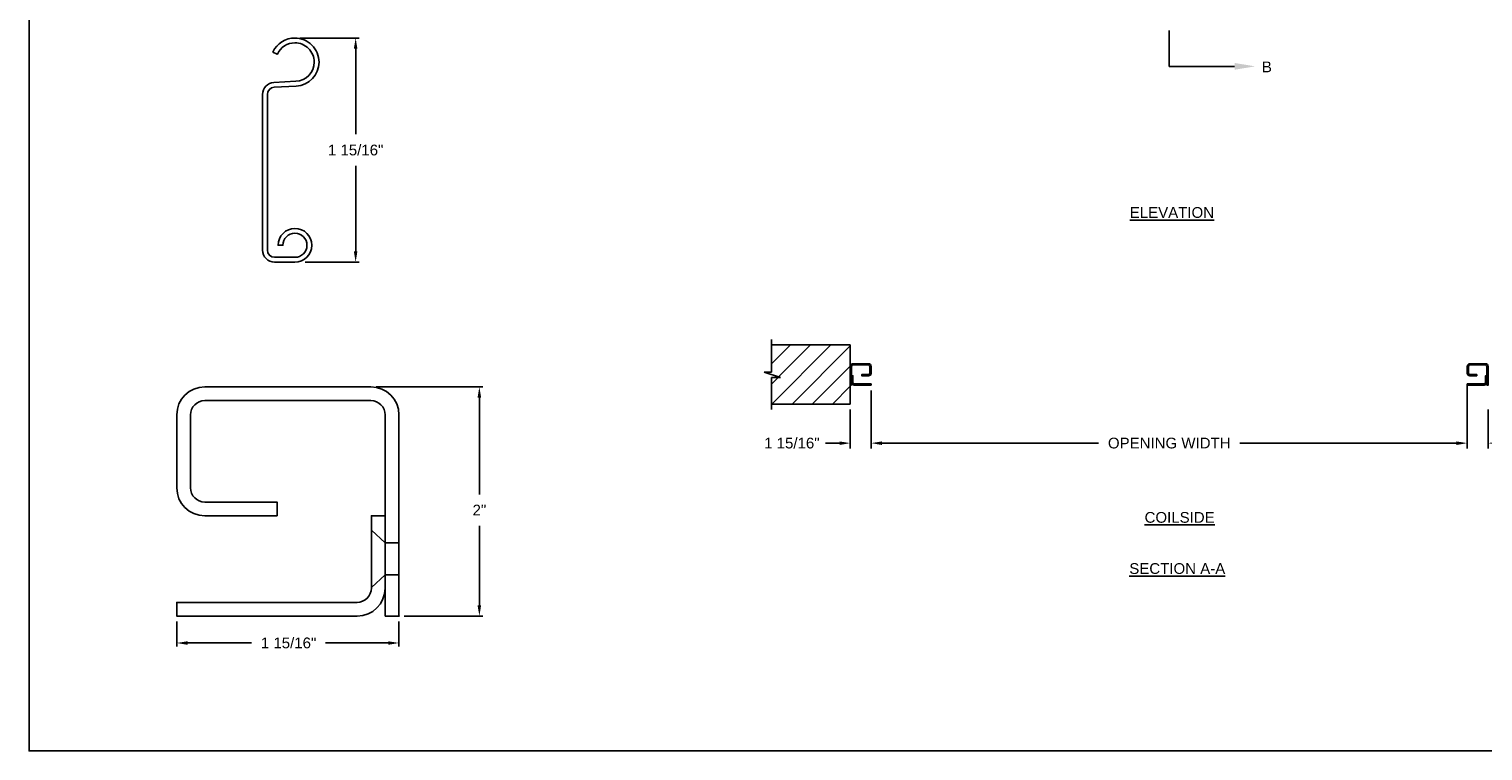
# Model space of a CAD drawing. Header units: inches. Extents: x 169.6 to 213.7, y 214.8 to 266.5.
# Tile 1 of 28: x 169.6 to 182.3, y 214.8 to 221.1. Entities that reach past the tile are written whole.
import ezdxf
from ezdxf import colors
from ezdxf.entities.mleader import LeaderData, LeaderLine
from ezdxf.math import Vec2, Vec3

# ---------------------------------------------------------------- set-up
doc = ezdxf.new("R2010")
doc.units = ezdxf.units.IN
doc.header["$LTSCALE"] = 0.25
doc.header["$MEASUREMENT"] = 0
doc.linetypes.add('CENTER', pattern=[2, 1.25, -0.25, 0.25, -0.25])
for name, color, linetype in [('ANNOTATIONS', 1, 'Continuous'), ('DETAILS', 4, 'Continuous'), ('RMX OPERATOR LH', 7, 'Continuous'), ('SECTION CUTS', 6, 'CENTER')]:
    doc.layers.add(name, color=color, linetype=linetype)
doc.styles.add('ARIAL', font='arial.ttf', dxfattribs={"height": 0.09375})
doc.styles.get("Standard").update_dxf_attribs({"font": 'romans.shx'})
doc.dimstyles.new('ARIAL', dxfattribs={"dimtxt": 0.09375, "dimasz": 0.09375, "dimexe": 0.03125, "dimexo": 0.046875, "dimgap": 0.09, "dimtad": 0, "dimtih": 1, "dimtoh": 1, "dimdec": 4, "dimzin": 0, "dimdsep": 46, "dimlunit": 4, "dimtxsty": 'ARIAL', "dimcen": 0.09, "dimadec": 0, "dimazin": 0, "dimtfac": 1, "dimtdec": 4, "dimtix": 1, "dimtofl": 0, "dimtmove": 0, "dimatfit": 3, "dimfxl": 0.18, "dimfrac": 2, "dimtolj": 1, "dimtzin": 0, "dimarcsym": 0})
doc.dimstyles.new('STANDARD$0', dxfattribs={"dimtxt": 0.09375, "dimasz": 0.09375, "dimexe": 0.03125, "dimexo": 0.046875, "dimgap": 0.09, "dimtad": 0, "dimtih": 1, "dimtoh": 1, "dimdec": 4, "dimzin": 0, "dimdsep": 46, "dimtxsty": 'ARIAL', "dimcen": 0.09, "dimadec": 0, "dimazin": 0, "dimtfac": 1, "dimtdec": 4, "dimtofl": 0, "dimtmove": 0, "dimatfit": 1, "dimfxl": 1, "dimtolj": 1, "dimtzin": 0, "dimarcsym": 0})

# ---------------------------------------------------------------- blocks, each defined once
blk = doc.blocks.new('*D39')
at = {"layer": 'ANNOTATIONS', "color": 0, "lineweight": -2, "transparency": 16777216}
for p, q in [((182.131, 217.948), (182.131, 217.411)), ((176.932, 217.736), (176.932, 217.411)), ((177.026, 217.443), (178.915, 217.443)), ((182.037, 217.443), (180.148, 217.443))]:
    blk.add_line(p, q, dxfattribs=at)
at = {"layer": 'ANNOTATIONS', "color": 0, "transparency": 16777216}
for points in [[(177.026, 217.458), (177.026, 217.427), (176.932, 217.443)], [(182.037, 217.458), (182.037, 217.427), (182.131, 217.443)]]:
    blk.add_solid(points, dxfattribs=at)
at = {"layer": 'defpoints', "color": 0, "transparency": 16777216}
for p in [(182.131, 217.995), (176.932, 217.783), (182.131, 217.443)]:
    blk.add_point(p, dxfattribs=at)
at = {"layer": 'ANNOTATIONS', "color": 0, "transparency": 16777216, "insert": (179.532, 217.443), "char_height": 0.09375, "attachment_point": 5, "style": 'ARIAL'}
blk.add_mtext('\\A1;OPENING WIDTH', dxfattribs=at)
blk = doc.blocks.new('*D37')
at = {"layer": 'ANNOTATIONS', "color": 0, "lineweight": -2, "transparency": 16777216}
for p, q in [((170.877, 215.887), (170.877, 215.668)), ((172.814, 215.887), (172.814, 215.668)), ((170.971, 215.7), (171.53, 215.7)), ((172.721, 215.7), (172.173, 215.7))]:
    blk.add_line(p, q, dxfattribs=at)
at = {"layer": 'ANNOTATIONS', "color": 0, "transparency": 16777216}
for points in [[(170.971, 215.715), (170.971, 215.684), (170.877, 215.7)], [(172.721, 215.715), (172.721, 215.684), (172.814, 215.7)]]:
    blk.add_solid(points, dxfattribs=at)
at = {"layer": 'defpoints', "color": 0, "transparency": 16777216}
for p in [(170.877, 215.934), (172.814, 215.934), (170.877, 215.7)]:
    blk.add_point(p, dxfattribs=at)
at = {"layer": 'ANNOTATIONS', "color": 0, "transparency": 16777216, "insert": (171.852, 215.7), "char_height": 0.09375, "attachment_point": 5, "style": 'ARIAL'}
blk.add_mtext('\\A1;1 15/16"', dxfattribs=at)
blk = doc.blocks.new('*D38')
at = {"layer": 'ANNOTATIONS', "color": 0, "lineweight": -2, "transparency": 16777216}
for p, q in [((172.616, 217.934), (173.547, 217.934)), ((173.516, 217.84), (173.516, 216.996)), ((173.516, 216.028), (173.516, 216.722)), ((172.861, 215.934), (173.547, 215.934))]:
    blk.add_line(p, q, dxfattribs=at)
at = {"layer": 'ANNOTATIONS', "color": 0, "transparency": 16777216}
for points in [[(173.5, 217.84), (173.531, 217.84), (173.516, 217.934)], [(173.5, 216.028), (173.531, 216.028), (173.516, 215.934)]]:
    blk.add_solid(points, dxfattribs=at)
at = {"layer": 'defpoints', "color": 0, "transparency": 16777216}
for p in [(172.569, 217.934), (173.516, 217.934), (172.814, 215.934)]:
    blk.add_point(p, dxfattribs=at)
at = {"layer": 'ANNOTATIONS', "color": 0, "transparency": 16777216, "insert": (173.516, 216.859), "char_height": 0.0938, "attachment_point": 5, "style": 'ARIAL'}
blk.add_mtext('\\A1;2"', dxfattribs=at)
blk = doc.blocks.new('*D32')
at = {"layer": 'ANNOTATIONS', "color": 0, "lineweight": -2, "transparency": 16777216}
for p, q in [((176.932, 217.901), (176.932, 217.396)), ((176.75, 217.737), (176.75, 217.396)), ((176.657, 217.443), (176.535, 217.443)), ((177.026, 217.443), (177.12, 217.443))]:
    blk.add_line(p, q, dxfattribs=at)
at = {"layer": 'ANNOTATIONS', "color": 0, "transparency": 16777216}
for points in [[(176.657, 217.458), (176.657, 217.427), (176.75, 217.443)], [(177.026, 217.458), (177.026, 217.427), (176.932, 217.443)]]:
    blk.add_solid(points, dxfattribs=at)
at = {"layer": 'defpoints', "color": 0, "transparency": 16777216}
for p in [(176.932, 217.948), (176.75, 217.784), (176.932, 217.443)]:
    blk.add_point(p, dxfattribs=at)
at = {"layer": 'ANNOTATIONS', "color": 0, "transparency": 16777216, "insert": (176.241, 217.443), "char_height": 0.09375, "attachment_point": 5, "style": 'ARIAL'}
blk.add_mtext('\\A1;1 15/16"', dxfattribs=at)
blk = doc.blocks.new('*D33')
at = {"layer": 'ANNOTATIONS', "color": 0, "lineweight": -2, "transparency": 16777216}
for p, q in [((182.131, 217.901), (182.131, 217.396)), ((182.313, 217.737), (182.313, 217.396)), ((182.037, 217.443), (181.944, 217.443)), ((182.407, 217.443), (182.528, 217.443))]:
    blk.add_line(p, q, dxfattribs=at)
at = {"layer": 'ANNOTATIONS', "color": 0, "transparency": 16777216}
for points in [[(182.037, 217.458), (182.037, 217.427), (182.131, 217.443)], [(182.407, 217.458), (182.407, 217.427), (182.313, 217.443)]]:
    blk.add_solid(points, dxfattribs=at)
at = {"layer": 'defpoints', "color": 0, "transparency": 16777216}
for p in [(182.131, 217.948), (182.313, 217.784), (182.313, 217.443)]:
    blk.add_point(p, dxfattribs=at)
at = {"layer": 'ANNOTATIONS', "color": 0, "transparency": 16777216, "insert": (182.822, 217.443), "char_height": 0.09375, "attachment_point": 5, "style": 'ARIAL'}
blk.add_mtext('\\A1;1 15/16"', dxfattribs=at)
blk = doc.blocks.new('*D55')
at = {"layer": 'ANNOTATIONS', "color": 0, "lineweight": -2, "transparency": 16777216}
for p, q in [((171.954, 220.976), (172.468, 220.976)), ((172.437, 220.883), (172.437, 220.138)), ((172.437, 219.115), (172.437, 219.861)), ((171.996, 219.022), (172.468, 219.022))]:
    blk.add_line(p, q, dxfattribs=at)
at = {"layer": 'ANNOTATIONS', "color": 0, "transparency": 16777216}
for points in [[(172.421, 220.883), (172.452, 220.883), (172.437, 220.976)], [(172.421, 219.115), (172.452, 219.115), (172.437, 219.022)]]:
    blk.add_solid(points, dxfattribs=at)
at = {"layer": 'defpoints', "color": 0, "transparency": 16777216}
for p in [(171.907, 220.976), (171.949, 219.022), (172.437, 219.022)]:
    blk.add_point(p, dxfattribs=at)
at = {"layer": 'ANNOTATIONS', "color": 0, "transparency": 16777216, "insert": (172.437, 219.999), "char_height": 0.09375, "attachment_point": 5, "style": 'ARIAL'}
blk.add_mtext('\\A1;1 15/16"', dxfattribs=at)

msp = doc.modelspace()

# ---------------------------------------------------------------- hatches: boundary and pattern name
at = {"layer": 'RMX OPERATOR LH'}
h = msp.add_hatch(dxfattribs=at)
h.set_pattern_fill('ANSI31', color=256, style=0)
h.set_pattern_definition([(45, (-18.47276, -37.21185), (-0.08838835, 0.08838835), [])])
h.paths.add_polyline_path([(176.75038, 218.29979), (176.06288, 218.29979), (176.06288, 218.06259), (175.99878, 218.06259), (176.14085, 218.01569), (176.06288, 218.01569), (176.06288, 217.78417), (176.75038, 217.78417), (176.75038, 217.94667)])

# ---------------------------------------------------------------- linework, layer by layer
at = {"layer": 'ANNOTATIONS'}
for p, q in [((182.13124, 217.82323), (182.13124, 217.41142)), ((176.93202, 217.81073), (176.93202, 217.41142))]:
    msp.add_line(p, q, dxfattribs=at)
at = {"layer": 'defpoints'}
msp.add_lwpolyline([(189.05875, 214.75854), (169.58887, 214.75854), (169.58887, 227.49365), (189.05875, 227.49365)], close=True, dxfattribs=at)
at = {"layer": 'DETAILS'}
for p, q in [((171.9065, 220.97646), (171.90726, 220.97646)), ((171.9065, 220.93446), (171.90726, 220.93446)), ((171.12184, 217.93402), (172.56934, 217.93402)), ((172.57434, 216.68402), (172.69434, 216.57464)), ((172.81434, 216.57464), (172.69434, 216.57464)), ((172.57434, 216.18402), (172.69434, 216.29339)), ((172.81434, 216.29339), (172.69434, 216.29339))]:
    msp.add_line(p, q, dxfattribs=at)
msp.add_lwpolyline([(172.11727, 220.76646, -0.39895955), (171.91826, 220.55675), (171.72602, 220.54667, 0.39895955), (171.66726, 220.48476), (171.66726, 219.12565, 0.41421356), (171.72926, 219.06365), (171.90726, 219.06365, 2.41421356), (171.80226, 219.16865), (171.76026, 219.16865, -2.41421356), (171.90726, 219.02165), (171.72926, 219.02165, -0.41421356), (171.62526, 219.12565), (171.62526, 220.48476, -0.39895955), (171.72382, 220.58862), (171.91607, 220.59869, 0.39895955), (172.07527, 220.76646, 0.41491795), (171.90687, 220.93446, 0.29455643), (171.75408, 220.83642), (171.75377, 220.83573), (171.71555, 220.85315), (171.71586, 220.85384, -0.29428604), (171.9069, 220.97646, -0.41473176)], format="xyb", close=True, dxfattribs=at)
for points in [[(172.56934, 217.93402, -0.41421356), (172.81434, 217.68902), (172.81434, 215.93402), (172.69434, 215.93402), (172.69434, 217.68902, 0.41421356), (172.56934, 217.81402), (171.12184, 217.81402, 0.41421356), (170.99684, 217.68902), (170.99684, 217.05402, 0.41421356), (171.12184, 216.92902), (171.75184, 216.92902), (171.75184, 216.80902), (171.12184, 216.80902, -0.41421356), (170.87684, 217.05402), (170.87684, 217.68902, -0.41421356), (171.12184, 217.93402)], [(172.69434, 216.80902), (172.57434, 216.80902), (172.57434, 216.17902, -0.41421356), (172.44934, 216.05402), (170.87684, 216.05402), (170.87684, 215.93402), (172.44934, 215.93402, 0.41421356), (172.69434, 216.17902)]]:
    msp.add_lwpolyline(points, format="xyb", dxfattribs=at)
msp.add_point((172.81434, 215.93402), dxfattribs=at)
msp.add_point((172.81434, 215.93402), dxfattribs=at)
at = {"layer": 'RMX OPERATOR LH', "linetype": 'Continuous'}
for p, q in [((176.06288, 218.06259), (176.06288, 218.34667)), ((176.14085, 218.01569), (175.99878, 218.06259)), ((175.99878, 218.06259), (176.06288, 218.06259)), ((176.06288, 217.73729), (176.06288, 218.01569)), ((176.06288, 218.01569), (176.14085, 218.01569)), ((176.75038, 218.00839), (176.76163, 218.00839)), ((176.75038, 217.98202), (176.76163, 217.98202)), ((176.77288, 218.01865), (176.76163, 218.00839)), ((176.77288, 217.97177), (176.76163, 217.98202))]:
    msp.add_line(p, q, dxfattribs=at)
at = {"layer": 'RMX OPERATOR LH'}
for p, q in [((176.06288, 218.29979), (176.75038, 218.29979)), ((176.75038, 217.78417), (176.75038, 218.29979)), ((176.06288, 217.78417), (176.75038, 217.78417))]:
    msp.add_line(p, q, dxfattribs=at)
for points in [[(176.76163, 217.94833), (176.76163, 218.11286, -0.41421356), (176.77335, 218.12458), (176.90905, 218.12458, -0.41421356), (176.92077, 218.11286), (176.92077, 218.05333, -0.41421356), (176.90905, 218.04161), (176.84999, 218.04161), (176.84999, 218.03036), (176.90905, 218.03036, 0.41421356), (176.93202, 218.05333), (176.93202, 218.11286, 0.41421356), (176.90905, 218.13583), (176.77335, 218.13583, 0.41421356), (176.75038, 218.11286), (176.75038, 217.94833)], [(182.30163, 217.94833), (182.30163, 218.11286, 0.41421356), (182.28991, 218.12458), (182.15421, 218.12458, 0.41421356), (182.14249, 218.11286), (182.14249, 218.05333, 0.41421356), (182.15421, 218.04161), (182.21327, 218.04161), (182.21327, 218.03036), (182.15421, 218.03036, -0.41421356), (182.13124, 218.05333), (182.13124, 218.11286, -0.41421356), (182.15421, 218.13583), (182.28991, 218.13583, -0.41421356), (182.31288, 218.11286), (182.31288, 217.94833)], [(176.93202, 217.94833), (176.7846, 217.94833, -0.41421356), (176.76163, 217.9713), (176.76163, 218.03036), (176.77288, 218.03036), (176.77288, 217.9713, 0.41421356), (176.7846, 217.95958), (176.93202, 217.95958)], [(182.13124, 217.94833), (182.27866, 217.94833, 0.41421356), (182.30163, 217.9713), (182.30163, 218.03036), (182.29038, 218.03036), (182.29038, 217.9713, -0.41421356), (182.27866, 217.95958), (182.13124, 217.95958)]]:
    msp.add_lwpolyline(points, format="xyb", close=True, dxfattribs=at)
at = {"layer": 'SECTION CUTS'}
msp.add_line((179.53163, 220.72919), (179.53163, 225.27492), dxfattribs=at)

# ---------------------------------------------------------------- texts
at = {"layer": 'ANNOTATIONS', "char_height": 0.09375, "attachment_point": 2, "style": 'ARIAL'}
for s, insert, width in [('{\\LELEVATION}', (179.55534, 219.50166), 3.0834986), ('{\\LCOILSIDE}', (179.62258, 216.84229), 1.3823677), ('{\\LSECTION A-A}', (179.60195, 216.39615), 1.3823677)]:
    msp.add_mtext(s, dxfattribs=dict(at, insert=insert, width=width))
at = {"layer": 'SECTION CUTS', "style": 'ARIAL'}
msp.add_text('B', height=0.09375, dxfattribs=at).set_placement((180.33966, 220.6775))

# ---------------------------------------------------------------- dimensions: what is measured, and where the dimension line sits
at = {"layer": 'ANNOTATIONS'}
dim = msp.add_linear_dim(base=(172.43684, 219.02165), p1=(171.90727, 220.97646), p2=(171.94944, 219.02165), angle=90, text='1 15/16"', dimstyle='STANDARD$0', dxfattribs=at)
dim.commit()
dim.dimension.update_dxf_attribs({"geometry": '*D55', "text_midpoint": (172.43684, 219.99906), "dimtype": 160})
for base, p1, p2, picture, middle in [((176.93202, 217.44267), (176.75038, 217.78417), (176.93202, 217.94833), '*D32', (176.24135, 217.44267)), ((182.31288, 217.44267), (182.13124, 217.94823), (182.31288, 217.78417), '*D33', (182.82191, 217.44267))]:
    dim = msp.add_linear_dim(base=base, p1=p1, p2=p2, text='1 15/16"', dimstyle='STANDARD$0', override={"dimexe": 0.046875, "dimgap": 0.0625, "dimlunit": 4, "dimcen": 0.089844, "dimatfit": 0, "dimfxl": 0.18, "dimfrac": 2}, dxfattribs=at)
    dim.commit()
    dim.dimension.update_dxf_attribs({"geometry": picture, "text_midpoint": middle, "dimtype": 160})
dim = msp.add_linear_dim(base=(182.13124, 217.44267), p1=(176.93202, 217.783), p2=(182.13124, 217.99521), text='OPENING WIDTH', dimstyle='STANDARD$0', dxfattribs=at)
dim.commit()
dim.dimension.update_dxf_attribs({"geometry": '*D39', "text_midpoint": (179.53163, 217.44267)})
for base, p2, angle, picture, middle in [((173.51571, 217.93402), (172.56934, 217.93402), 90, '*D38', (173.51571, 216.85942)), ((170.87684, 215.69972), (170.87684, 215.93402), 180, '*D37', (171.85177, 215.69972))]:
    dim = msp.add_linear_dim(base=base, p1=(172.81434, 215.93402), p2=p2, angle=angle, dimstyle='ARIAL', dxfattribs=at)
    dim.commit()
    dim.dimension.update_dxf_attribs({"geometry": picture, "text_midpoint": middle, "dimtype": 160})

# ---------------------------------------------------------------- leaders
at = {"layer": 'SECTION CUTS'}
ml = msp.add_multileader_mtext('Standard', dxfattribs=at)
ml.set_content('', color=256)
ml.set_leader_properties()
ml.build(insert=Vec2(0, 0))
ml.multileader.update_dxf_attribs({"dogleg_length": 0, "arrow_head_size": 0.18})
ctx = ml.context
ctx.base_point, ctx.char_height, ctx.arrow_head_size, ctx.landing_gap_size, ctx.plane_origin, ctx.plane_x_axis, ctx.plane_y_axis = Vec3(179.53163, 220.72919), 0.18, 0.18, 0, Vec3(180.28115, 220.72919), Vec3(0, 1), Vec3(-1, 0)
notes = []
notes.append((ctx, [(0, (1, 1, 0), (179.53163, 220.72919), (1, 0), 0, [(0, [(180.28115, 220.72919)], 0, [])])]))
ctx.mtext.insert, ctx.mtext.text_direction, ctx.mtext.rotation, ctx.mtext.flow_direction = Vec3(179.44163, 220.72919), Vec3(0, 1), 1.57079633, 5
for ctx, leaders in notes:
    for number, flags, end, landing, length, lines in leaders:
        leader = LeaderData()
        leader.index, (leader.has_last_leader_line, leader.has_dogleg_vector, leader.attachment_direction) = number, flags
        leader.last_leader_point, leader.dogleg_vector, leader.dogleg_length = Vec3(end), Vec3(landing), length
        for number, points, colour, breaks in lines:
            line = LeaderLine()
            line.index, line.vertices, line.color, line.breaks = number, Vec3.list(points), colors.encode_raw_color(colour), breaks
            leader.lines.append(line)
        ctx.leaders.append(leader)

doc.saveas('drawing.dxf')
